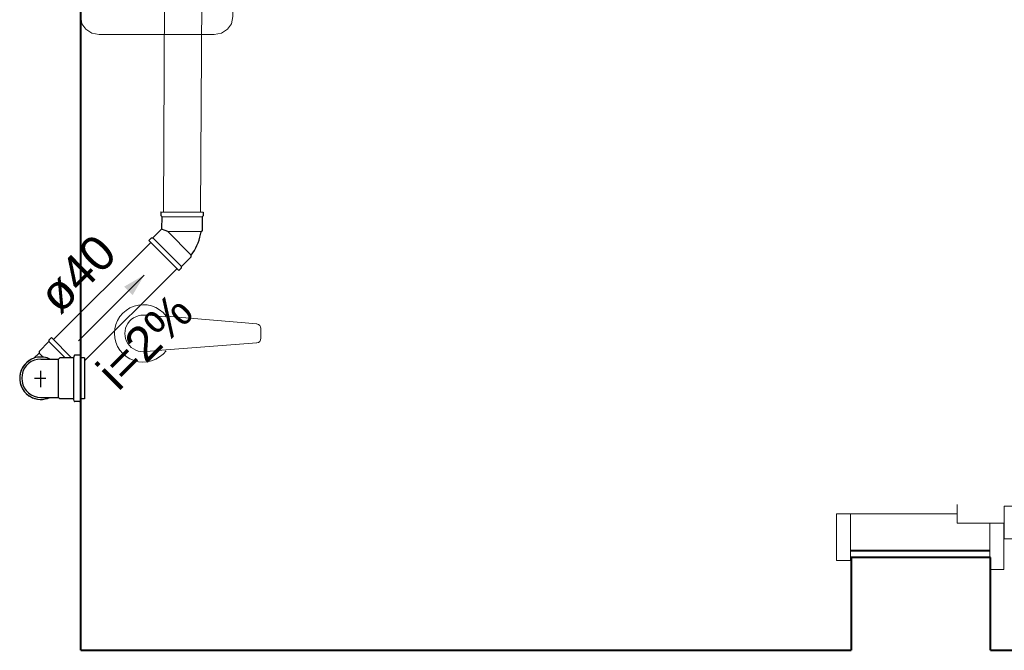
# Model space of a CAD drawing. Header units: millimetres. Extents: x 26 to 1362, y 24 to 358.
# Tile 211 of 256: x 1063.7 to 1067.94, y 301.87 to 304.59. Entities that reach past the tile are written whole.
import ezdxf

# ---------------------------------------------------------------- set-up
doc = ezdxf.new("R2010")
doc.units = ezdxf.units.MM
for name, color, linetype, lineweight in [('MB_ALVENARIA', 7, 'Continuous', 40), ('MB_ESQUADRIA', 7, 'Continuous', 5), ('MB_MOBILIÁRIO', 8, 'Continuous', 13), ('TQ-Condutos', 3, 'Continuous', 5), ('TQ-Sentido conduto', 9, 'Continuous', 5), ('TQ-Textos conduto', 7, 'Continuous', 5)]:
    doc.layers.add(name, color=color, linetype=linetype, lineweight=lineweight)
doc.layers.add('Simbolos', color=5, linetype='Continuous')
doc.layers.add('Simbolos_int', color=2, linetype='Continuous')
doc.styles.add('arial', font='arial.ttf')

msp = doc.modelspace()

# ---------------------------------------------------------------- hatches: boundary and pattern name
at = {"layer": 'TQ-Sentido conduto', "linetype": 'Continuous'}
msp.add_hatch(color=256, dxfattribs=at).paths.add_polyline_path([(1064.2335, 303.4895), (1064.1468, 303.4396), (1064.1834, 303.403)])

# ---------------------------------------------------------------- linework, layer by layer
at = {"layer": 'MB_ALVENARIA'}
for p, q in [((1063.9596, 301.8745), (1063.9596, 309.7545)), ((1067.8796, 302.2745), (1067.2796, 302.2745)), ((1067.2796, 302.2745), (1067.2796, 301.8745)), ((1067.8796, 301.8745), (1067.8796, 302.2745))]:
    msp.add_line(p, q, dxfattribs=at)
for points in [[(1067.8769, 302.302), (1067.2769, 302.302)], [(1063.9596, 301.8745), (1067.2796, 301.8745)], [(1067.8796, 301.8745), (1081.4796, 301.8745)]]:
    msp.add_lwpolyline(points, dxfattribs=at)
at = {"layer": 'MB_ESQUADRIA'}
for p, q in [((1067.7369, 302.5014), (1067.7369, 302.4614)), ((1067.7369, 302.4619), (1067.2769, 302.4616)), ((1067.7369, 302.4613), (1067.2769, 302.4616)), ((1067.7369, 302.4613), (1067.2769, 302.4616)), ((1067.2769, 302.4616), (1067.2769, 302.3216)), ((1067.2769, 302.4616), (1067.2769, 302.3216)), ((1067.7369, 302.4219), (1067.7369, 302.4619)), ((1067.7369, 302.4219), (1067.7369, 302.4619)), ((1067.7369, 302.4219), (1067.8769, 302.4219)), ((1067.7369, 302.4219), (1067.8769, 302.4219)), ((1067.8769, 302.422), (1067.877, 302.3219)), ((1067.8769, 302.422), (1067.877, 302.3219))]:
    msp.add_line(p, q, dxfattribs=at)
for points in [[(1070.3396, 302.4946), (1067.9396, 302.4946), (1067.9396, 302.3546), (1070.3396, 302.3546), (1070.3396, 302.4946)], [(1067.2769, 302.4616), (1067.2169, 302.4616), (1067.2169, 302.2616), (1067.2769, 302.2616), (1067.2769, 302.3216)], [(1067.2769, 302.4616), (1067.2169, 302.4616), (1067.2169, 302.2616), (1067.2769, 302.2616), (1067.2769, 302.3216)], [(1067.8769, 302.3219), (1067.8769, 302.222), (1067.9369, 302.222), (1067.9369, 302.422), (1067.8769, 302.422), (1067.8769, 302.4219)], [(1067.8769, 302.3219), (1067.8769, 302.222), (1067.9369, 302.222), (1067.9369, 302.422), (1067.8769, 302.422), (1067.8769, 302.4219)]]:
    msp.add_lwpolyline(points, dxfattribs=at)
at = {"layer": 'MB_MOBILIÁRIO'}
for p, q in [((1064.2411, 303.3164), (1064.3262, 303.3098)), ((1064.3274, 303.3131), (1064.718, 303.2793)), ((1064.7364, 303.2593), (1064.7364, 303.2175)), ((1064.3264, 303.1671), (1064.718, 303.1976)), ((1064.2411, 303.1605), (1064.3264, 303.1671))]:
    msp.add_line(p, q, dxfattribs=at)
msp.add_lwpolyline([(1063.9596, 304.6029), (1063.9596, 304.6029), (1063.9653, 304.5714), (1063.9825, 304.5485), (1064.0083, 304.5313), (1064.0398, 304.5256), (1064.5351, 304.5256), (1064.5351, 304.5256), (1064.5666, 304.5313), (1064.5924, 304.5485), (1064.6096, 304.5714), (1064.6153, 304.6029), (1064.6153, 305.4189)], dxfattribs=at)
for centre, radius, start, end in [((1064.2289, 303.2385), 0.1236, 37.1379, 322.8621), ((1064.2289, 303.2384), 0.0789, 81.1075, 278.8925), ((1064.7164, 303.2593), 0.02, 0, 85.5537), ((1064.7164, 303.2175), 0.02, 274.4463, 0)]:
    msp.add_arc(centre, radius, start, end, dxfattribs=at)
at = {"layer": 'Simbolos'}
for p, q in [((1064.3047, 303.7613), (1064.4871, 303.761)), ((1064.3047, 303.7613), (1064.3047, 303.7453)), ((1064.3047, 303.7453), (1064.3087, 303.7412)), ((1064.3087, 303.7412), (1064.3086, 303.6874)), ((1064.4831, 303.7409), (1064.483, 303.681)), ((1064.4871, 303.7449), (1064.4831, 303.7409)), ((1064.4871, 303.761), (1064.4871, 303.7449)), ((1064.2704, 303.6493), (1064.3086, 303.6874)), ((1064.483, 303.681), (1064.4781, 303.6762)), ((1064.2534, 303.6381), (1064.2647, 303.6494)), ((1064.2534, 303.6381), (1064.3822, 303.5089)), ((1064.2647, 303.6494), (1064.2704, 303.6493)), ((1064.436, 303.5682), (1064.436, 303.575)), ((1064.3935, 303.5258), (1064.436, 303.5682)), ((1064.3822, 303.5089), (1064.3935, 303.5202)), ((1064.3935, 303.5202), (1064.3935, 303.5258)), ((1063.8228, 303.2032), (1063.7803, 303.1609)), ((1063.8341, 303.2202), (1063.8228, 303.2089)), ((1063.8228, 303.2089), (1063.8228, 303.2032)), ((1063.8341, 303.2202), (1063.9206, 303.1334)), ((1063.7575, 303.1314), (1063.7803, 303.154)), ((1063.7803, 303.1609), (1063.7803, 303.154)), ((1063.9544, 303.1454), (1063.9353, 303.1454)), ((1063.7881, 303.1279), (1063.8272, 303.1278)), ((1063.8272, 303.1278), (1063.8644, 303.1277)), ((1063.8702, 303.1335), (1063.8644, 303.1277)), ((1063.9269, 303.1334), (1063.8702, 303.1335)), ((1063.9313, 303.1418), (1063.9308, 303.1371)), ((1063.9583, 303.1424), (1063.9599, 303.1363)), ((1063.9761, 303.1334), (1063.9637, 303.1334)), ((1063.9761, 303.1334), (1063.9758, 302.9569)), ((1063.7878, 302.963), (1063.8269, 302.963)), ((1063.8269, 302.963), (1063.8641, 302.9629)), ((1063.8699, 302.9571), (1063.8641, 302.9629)), ((1063.9266, 302.957), (1063.8699, 302.9571)), ((1063.931, 302.9487), (1063.9305, 302.9534)), ((1063.954, 302.945), (1063.9349, 302.945)), ((1063.9579, 302.9479), (1063.9596, 302.954)), ((1063.9758, 302.9569), (1063.9634, 302.957))]:
    msp.add_line(p, q, dxfattribs=at)
for points in [[(1064.436, 303.575), (1064.443, 303.5851), (1064.4495, 303.5955), (1064.4554, 303.6063), (1064.4607, 303.6174), (1064.4654, 303.6288), (1064.4695, 303.6404), (1064.473, 303.6521), (1064.4759, 303.6641), (1064.4781, 303.6762)], [(1063.9353, 303.1454), (1063.9346, 303.1454), (1063.934, 303.1452), (1063.9334, 303.1449), (1063.9328, 303.1446), (1063.9323, 303.1441), (1063.9319, 303.1436), (1063.9316, 303.143), (1063.9314, 303.1424), (1063.9313, 303.1418)], [(1063.9582, 303.1424), (1063.9581, 303.143), (1063.9578, 303.1435), (1063.9574, 303.1439), (1063.957, 303.1444), (1063.9566, 303.1447), (1063.9561, 303.145), (1063.9555, 303.1452), (1063.955, 303.1453), (1063.9544, 303.1454)], [(1063.7881, 303.1278), (1063.7738, 303.1266), (1063.76, 303.1229), (1063.7469, 303.1169), (1063.7352, 303.1086), (1063.725, 303.0985), (1063.7167, 303.0868), (1063.7107, 303.0738), (1063.7069, 303.0599), (1063.7056, 303.0456), (1063.7069, 303.0313), (1063.7106, 303.0174), (1063.7166, 303.0044), (1063.7248, 302.9926), (1063.7349, 302.9825), (1063.7467, 302.9742), (1063.7597, 302.9681), (1063.7735, 302.9644), (1063.7878, 302.9631)], [(1063.9269, 303.1334), (1063.9276, 303.1335), (1063.9282, 303.1336), (1063.9288, 303.1339), (1063.9294, 303.1343), (1063.9298, 303.1347), (1063.9302, 303.1352), (1063.9306, 303.1358), (1063.9308, 303.1364), (1063.9309, 303.1371)], [(1063.9599, 303.1363), (1063.9601, 303.1358), (1063.9603, 303.1353), (1063.9607, 303.1348), (1063.9611, 303.1344), (1063.9615, 303.134), (1063.962, 303.1338), (1063.9626, 303.1335), (1063.9631, 303.1334), (1063.9637, 303.1334)], [(1063.9306, 302.9534), (1063.9305, 302.954), (1063.9303, 302.9546), (1063.9299, 302.9552), (1063.9295, 302.9557), (1063.929, 302.9562), (1063.9285, 302.9565), (1063.9279, 302.9568), (1063.9273, 302.957), (1063.9266, 302.957)], [(1063.9309, 302.9487), (1063.9311, 302.948), (1063.9313, 302.9474), (1063.9316, 302.9468), (1063.932, 302.9463), (1063.9325, 302.9459), (1063.933, 302.9455), (1063.9336, 302.9452), (1063.9343, 302.9451), (1063.9349, 302.945)], [(1063.954, 302.945), (1063.9546, 302.945), (1063.9552, 302.9452), (1063.9557, 302.9454), (1063.9562, 302.9456), (1063.9567, 302.946), (1063.9571, 302.9464), (1063.9574, 302.9469), (1063.9577, 302.9474), (1063.9579, 302.9479)], [(1063.9634, 302.957), (1063.9628, 302.9569), (1063.9623, 302.9568), (1063.9617, 302.9566), (1063.9612, 302.9563), (1063.9608, 302.956), (1063.9604, 302.9555), (1063.96, 302.9551), (1063.9597, 302.9546), (1063.9596, 302.954)]]:
    msp.add_lwpolyline(points, dxfattribs=at)
at = {"layer": 'Simbolos_int'}
for p, q in [((1064.3087, 303.7412), (1064.4831, 303.7409)), ((1064.3233, 303.6812), (1064.3086, 303.6874)), ((1064.3349, 303.6764), (1064.3233, 303.6812)), ((1064.3349, 303.6764), (1064.436, 303.575)), ((1064.4781, 303.6762), (1064.3349, 303.6764)), ((1064.3935, 303.5258), (1064.2704, 303.6493)), ((1063.8228, 303.2032), (1063.8923, 303.1335)), ((1063.7803, 303.154), (1063.7981, 303.1361)), ((1063.8641, 302.9629), (1063.8644, 303.1277)), ((1063.9302, 302.957), (1063.9305, 303.1334)), ((1063.9604, 302.957), (1063.9607, 303.1334)), ((1063.7879, 303.0068), (1063.788, 303.0775)), ((1063.7602, 303.0455), (1063.8094, 303.0454))]:
    msp.add_line(p, q, dxfattribs=at)
for points in [[(1063.7575, 303.1314), (1063.7474, 303.1272), (1063.7379, 303.1217), (1063.7292, 303.1152), (1063.7212, 303.1076), (1063.7143, 303.0992), (1063.7084, 303.09), (1063.7036, 303.0801), (1063.7001, 303.0697), (1063.6978, 303.059), (1063.6968, 303.0481), (1063.6972, 303.0372), (1063.6988, 303.0264), (1063.7017, 303.0158), (1063.7059, 303.0057), (1063.7113, 302.9962), (1063.7177, 302.9873), (1063.7252, 302.9793), (1063.7336, 302.9723), (1063.7427, 302.9663), (1063.7525, 302.9614), (1063.7628, 302.9578), (1063.7735, 302.9554), (1063.7844, 302.9543), (1063.7954, 302.9546), (1063.8062, 302.9561), (1063.8168, 302.9589), (1063.8269, 302.963)], [(1063.8272, 303.1278), (1063.8145, 303.1327), (1063.8013, 303.1357), (1063.7877, 303.1367), (1063.7742, 303.1356), (1063.7609, 303.1326), (1063.7483, 303.1276), (1063.7365, 303.1208), (1063.7259, 303.1123), (1063.7167, 303.1023), (1063.709, 303.0911), (1063.7031, 303.0788), (1063.6991, 303.0659), (1063.6971, 303.0524), (1063.697, 303.0388), (1063.699, 303.0254), (1063.703, 303.0124), (1063.7089, 303.0001), (1063.7165, 302.9889), (1063.7257, 302.9789), (1063.7363, 302.9703), (1063.748, 302.9635), (1063.7606, 302.9585), (1063.7739, 302.9554), (1063.7874, 302.9543), (1063.801, 302.9552), (1063.8142, 302.9581), (1063.8269, 302.963)]]:
    msp.add_lwpolyline(points, dxfattribs=at)
at = {"layer": 'TQ-Condutos'}
for p, q in [((1064.3163, 303.7612), (1064.3293, 306.3108)), ((1064.4763, 303.761), (1064.4893, 306.3108)), ((1063.842, 303.2123), (1064.2613, 303.6301)), ((1063.9761, 303.12), (1064.3743, 303.5168))]:
    msp.add_line(p, q, dxfattribs=at)
at = {"layer": 'TQ-Sentido conduto'}
msp.add_lwpolyline([(1063.9502, 303.2071), (1064.2335, 303.4895)], dxfattribs=at)

# ---------------------------------------------------------------- texts
at = {"layer": 'TQ-Textos conduto', "char_height": 0.15, "attachment_point": 8, "rotation": 44.9027, "line_spacing_factor": 0.6, "style": 'arial'}
for s, insert, width in [('ø40', (1063.9997, 303.4407), 0.723721), ('i=2%', (1064.2891, 303.1503), 0.945615)]:
    msp.add_mtext(s, dxfattribs=dict(at, insert=insert, width=width))

doc.saveas('drawing.dxf')
